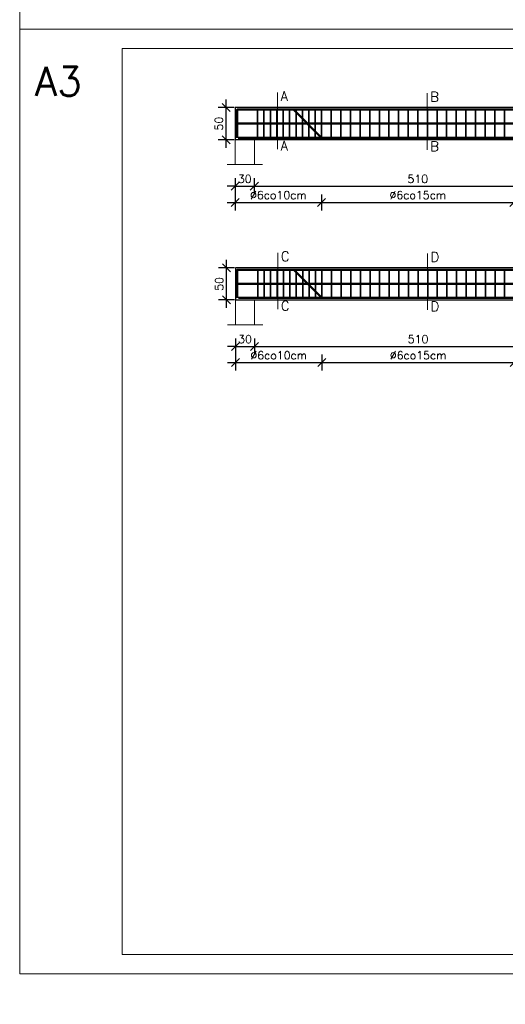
# Model space of a CAD drawing. Extents: x -19 to 9300416, y -12 to 10688993.
# Tile 27 of 106: x 4612076 to 4612834, y 5311186 to 5312722. Entities that reach past the tile are written whole.
import ezdxf

# ---------------------------------------------------------------- set-up
doc = ezdxf.new("R2010")
doc.units = 0
doc.header["$MEASUREMENT"] = 0
for name, color, linetype, lineweight in [('hatch', 253, 'Continuous', 0), ('K-SCIANY CIENKI', 163, 'Continuous', 30), ('K-STAL', 114, 'Continuous', 50), ('K-STAL CIENKI', 92, 'Continuous', 35), ('K-WYMIARY', 7, 'Continuous', 15)]:
    doc.layers.add(name, color=color, linetype=linetype, lineweight=lineweight)
doc.layers.add('NIEDRUK', color=230, linetype='Continuous', lineweight=40, plot=False)
doc.styles.add('Simplex', font='simplex.shx')
doc.dimstyles.new('1do50', dxfattribs={"dimscale": 5, "dimtxt": 2.5, "dimasz": 2.5, "dimexe": 2.5, "dimexo": 0.5, "dimgap": 1, "dimtad": 1, "dimdec": 1, "dimrnd": 0.5, "dimzin": 12, "dimdsep": 46, "dimtxsty": 'Simplex', "dimblk": 'OBLIQUE', "dimcen": 0.5, "dimdle": 2.5, "dimclrd": 256, "dimclre": 256, "dimclrt": 256, "dimadec": 1, "dimazin": 3, "dimtfac": 1, "dimtdec": 1, "dimtix": 1, "dimtmove": 0, "dimatfit": 3, "dimfxl": 0, "dimtolj": 1, "dimtzin": 0, "dimarcsym": 0})

# ---------------------------------------------------------------- blocks, each defined once
blk = doc.blocks.new('_Oblique')
at = {"color": 0, "linetype": 'ByBlock', "lineweight": -2}
blk.add_line((-0.5, -0.5), (0.5, 0.5), dxfattribs=at)
blk = doc.blocks.new('*D1290')
at = {"layer": 'Defpoints', "color": 0, "lineweight": 0, "ltscale": 40}
for p in [(4612450.5, 5313569.5), (4612466.2, 5313566.5), (4612450.5, 9.3)]:
    blk.add_point(p, dxfattribs=at)
at = {"layer": 'K-WYMIARY', "lineweight": -2, "ltscale": 40}
for p, q in [((4612450.5, 21.8), (4612450.5, -3.2)), ((4612466.2, 21.8), (4612466.2, -3.2)), ((4612450.5, 9.3), (4612438, 9.3)), ((4612466.2, 9.3), (4612450.5, 9.3)), ((4612466.2, 9.3), (4612478.7, 9.3))]:
    blk.add_line(p, q, dxfattribs=at)
at = {"layer": 'K-WYMIARY', "lineweight": -2, "ltscale": 40, "xscale": 12.5, "yscale": 12.5, "zscale": 12.5}
blk.add_blockref('_Oblique', (4612450.5, 9.3), dxfattribs=at)
at = {"layer": 'K-WYMIARY', "lineweight": -2, "ltscale": 40, "xscale": 12.5, "yscale": 12.5, "zscale": 12.5, "rotation": 180}
blk.add_blockref('_Oblique', (4612466.2, 9.3), dxfattribs=at)
at = {"layer": 'K-WYMIARY', "lineweight": 0, "ltscale": 40, "insert": (4612458.3, 20.6), "char_height": 12.5, "attachment_point": 5, "style": 'Simplex'}
blk.add_mtext('\\A1;15.5', dxfattribs=at)
blk = doc.blocks.new('*D1322')
at = {"layer": 'Defpoints', "color": 0, "lineweight": 0, "ltscale": 40}
for p in [(4612442.1, 5312506.2), (4612952.1, 5312515.4), (4612952.1, 5312462.2)]:
    blk.add_point(p, dxfattribs=at)
at = {"layer": 'K-WYMIARY', "lineweight": -2, "ltscale": 40}
for p, q in [((4612429.6, 5312462.2), (4612964.6, 5312462.2)), ((4612442.1, 5312474.7), (4612442.1, 5312449.7)), ((4612952.1, 5312474.7), (4612952.1, 5312449.7))]:
    blk.add_line(p, q, dxfattribs=at)
at = {"layer": 'K-WYMIARY', "lineweight": -2, "ltscale": 40, "xscale": 12.5, "yscale": 12.5, "zscale": 12.5, "rotation": 180}
blk.add_blockref('_Oblique', (4612442.1, 5312462.2), dxfattribs=at)
at = {"layer": 'K-WYMIARY', "lineweight": -2, "ltscale": 40, "xscale": 12.5, "yscale": 12.5, "zscale": 12.5}
blk.add_blockref('_Oblique', (4612952.1, 5312462.2), dxfattribs=at)
at = {"layer": 'K-WYMIARY', "lineweight": 0, "ltscale": 40, "insert": (4612697.1, 5312473.5), "char_height": 12.5, "attachment_point": 5, "style": 'Simplex'}
blk.add_mtext('\\A1;510', dxfattribs=at)
blk = doc.blocks.new('*D1323')
at = {"layer": 'Defpoints', "color": 0, "lineweight": 0, "ltscale": 40}
for p in [(4612412.1, 5312496), (4612442.1, 5312496), (4612442.1, 5312462.2)]:
    blk.add_point(p, dxfattribs=at)
at = {"layer": 'K-WYMIARY', "lineweight": -2, "ltscale": 40}
for p, q in [((4612412.1, 5312462.2), (4612399.6, 5312462.2)), ((4612412.1, 5312474.7), (4612412.1, 5312449.7)), ((4612412.1, 5312462.2), (4612442.1, 5312462.2)), ((4612442.1, 5312474.7), (4612442.1, 5312449.7)), ((4612442.1, 5312462.2), (4612454.6, 5312462.2))]:
    blk.add_line(p, q, dxfattribs=at)
at = {"layer": 'K-WYMIARY', "lineweight": -2, "ltscale": 40, "xscale": 12.5, "yscale": 12.5, "zscale": 12.5}
blk.add_blockref('_Oblique', (4612412.1, 5312462.2), dxfattribs=at)
at = {"layer": 'K-WYMIARY', "lineweight": -2, "ltscale": 40, "xscale": 12.5, "yscale": 12.5, "zscale": 12.5, "rotation": 180}
blk.add_blockref('_Oblique', (4612442.1, 5312462.2), dxfattribs=at)
at = {"layer": 'K-WYMIARY', "lineweight": 0, "ltscale": 40, "insert": (4612427.1, 5312473.5), "char_height": 12.5, "attachment_point": 5, "style": 'Simplex'}
blk.add_mtext('\\A1;30', dxfattribs=at)
blk = doc.blocks.new('*D1329')
at = {"layer": 'Defpoints', "color": 0, "lineweight": 0, "ltscale": 40}
for p in [(4612412.1, 5312496), (4612547.1, 5312462.2), (4612547.1, 5312437)]:
    blk.add_point(p, dxfattribs=at)
at = {"layer": 'K-WYMIARY', "lineweight": -2, "ltscale": 40}
for p, q in [((4612412.1, 5312449.5), (4612412.1, 5312424.5)), ((4612547.1, 5312449.5), (4612547.1, 5312424.5)), ((4612399.6, 5312437), (4612559.6, 5312437))]:
    blk.add_line(p, q, dxfattribs=at)
at = {"layer": 'K-WYMIARY', "lineweight": -2, "ltscale": 40, "xscale": 12.5, "yscale": 12.5, "zscale": 12.5, "rotation": 180}
blk.add_blockref('_Oblique', (4612412.1, 5312437), dxfattribs=at)
at = {"layer": 'K-WYMIARY', "lineweight": -2, "ltscale": 40, "xscale": 12.5, "yscale": 12.5, "zscale": 12.5}
blk.add_blockref('_Oblique', (4612547.1, 5312437), dxfattribs=at)
at = {"layer": 'K-WYMIARY', "lineweight": 0, "ltscale": 40, "insert": (4612479.6, 5312448.3), "char_height": 12.5, "attachment_point": 5, "style": 'Simplex'}
blk.add_mtext('\\A1;∅6co10cm', dxfattribs=at)
blk = doc.blocks.new('*D1330')
at = {"layer": 'Defpoints', "color": 0, "lineweight": 0, "ltscale": 40}
for p in [(4612847.1, 5312534.8), (4612547.1, 5312462.2), (4612847.1, 5312437)]:
    blk.add_point(p, dxfattribs=at)
at = {"layer": 'K-WYMIARY', "lineweight": -2, "ltscale": 40}
for p, q in [((4612547.1, 5312449.5), (4612547.1, 5312424.5)), ((4612847.1, 5312449.5), (4612847.1, 5312424.5)), ((4612534.6, 5312437), (4612859.6, 5312437))]:
    blk.add_line(p, q, dxfattribs=at)
at = {"layer": 'K-WYMIARY', "lineweight": -2, "ltscale": 40, "xscale": 12.5, "yscale": 12.5, "zscale": 12.5, "rotation": 180}
blk.add_blockref('_Oblique', (4612547.1, 5312437), dxfattribs=at)
at = {"layer": 'K-WYMIARY', "lineweight": -2, "ltscale": 40, "xscale": 12.5, "yscale": 12.5, "zscale": 12.5}
blk.add_blockref('_Oblique', (4612847.1, 5312437), dxfattribs=at)
at = {"layer": 'K-WYMIARY', "lineweight": 0, "ltscale": 40, "insert": (4612697.1, 5312448.3), "char_height": 12.5, "attachment_point": 5, "style": 'Simplex'}
blk.add_mtext('\\A1;∅6co15cm', dxfattribs=at)
blk = doc.blocks.new('*D1336')
at = {"layer": 'Defpoints', "color": 0, "lineweight": 0, "ltscale": 40}
for p in [(4612952.6, 5312265.4), (4612442.6, 5312256.2), (4612952.6, 5312212.2)]:
    blk.add_point(p, dxfattribs=at)
at = {"layer": 'K-WYMIARY', "lineweight": -2, "ltscale": 40}
for p, q in [((4612442.6, 5312224.7), (4612442.6, 5312199.7)), ((4612952.6, 5312224.7), (4612952.6, 5312199.7)), ((4612430.1, 5312212.2), (4612965.1, 5312212.2))]:
    blk.add_line(p, q, dxfattribs=at)
at = {"layer": 'K-WYMIARY', "lineweight": -2, "ltscale": 40, "xscale": 12.5, "yscale": 12.5, "zscale": 12.5, "rotation": 180}
blk.add_blockref('_Oblique', (4612442.6, 5312212.2), dxfattribs=at)
at = {"layer": 'K-WYMIARY', "lineweight": -2, "ltscale": 40, "xscale": 12.5, "yscale": 12.5, "zscale": 12.5}
blk.add_blockref('_Oblique', (4612952.6, 5312212.2), dxfattribs=at)
at = {"layer": 'K-WYMIARY', "lineweight": 0, "ltscale": 40, "insert": (4612697.6, 5312223.5), "char_height": 12.5, "attachment_point": 5, "style": 'Simplex'}
blk.add_mtext('\\A1;510', dxfattribs=at)
blk = doc.blocks.new('*D1337')
at = {"layer": 'Defpoints', "color": 0, "lineweight": 0, "ltscale": 40}
for p in [(4612412.6, 5312246), (4612442.6, 5312246), (4612442.6, 5312212.2)]:
    blk.add_point(p, dxfattribs=at)
at = {"layer": 'K-WYMIARY', "lineweight": -2, "ltscale": 40}
for p, q in [((4612412.6, 5312224.7), (4612412.6, 5312199.7)), ((4612442.6, 5312224.7), (4612442.6, 5312199.7)), ((4612412.6, 5312212.2), (4612400.1, 5312212.2)), ((4612412.6, 5312212.2), (4612442.6, 5312212.2)), ((4612442.6, 5312212.2), (4612455.1, 5312212.2))]:
    blk.add_line(p, q, dxfattribs=at)
at = {"layer": 'K-WYMIARY', "lineweight": -2, "ltscale": 40, "xscale": 12.5, "yscale": 12.5, "zscale": 12.5}
blk.add_blockref('_Oblique', (4612412.6, 5312212.2), dxfattribs=at)
at = {"layer": 'K-WYMIARY', "lineweight": -2, "ltscale": 40, "xscale": 12.5, "yscale": 12.5, "zscale": 12.5, "rotation": 180}
blk.add_blockref('_Oblique', (4612442.6, 5312212.2), dxfattribs=at)
at = {"layer": 'K-WYMIARY', "lineweight": 0, "ltscale": 40, "insert": (4612427.6, 5312223.5), "char_height": 12.5, "attachment_point": 5, "style": 'Simplex'}
blk.add_mtext('\\A1;30', dxfattribs=at)
blk = doc.blocks.new('*D1343')
at = {"layer": 'Defpoints', "color": 0, "lineweight": 0, "ltscale": 40}
for p in [(4612412.6, 5312246), (4612547.6, 5312212.2), (4612547.6, 5312187)]:
    blk.add_point(p, dxfattribs=at)
at = {"layer": 'K-WYMIARY', "lineweight": -2, "ltscale": 40}
for p, q in [((4612412.6, 5312199.5), (4612412.6, 5312174.5)), ((4612547.6, 5312199.5), (4612547.6, 5312174.5)), ((4612400.1, 5312187), (4612560.1, 5312187))]:
    blk.add_line(p, q, dxfattribs=at)
at = {"layer": 'K-WYMIARY', "lineweight": -2, "ltscale": 40, "xscale": 12.5, "yscale": 12.5, "zscale": 12.5, "rotation": 180}
blk.add_blockref('_Oblique', (4612412.6, 5312187), dxfattribs=at)
at = {"layer": 'K-WYMIARY', "lineweight": -2, "ltscale": 40, "xscale": 12.5, "yscale": 12.5, "zscale": 12.5}
blk.add_blockref('_Oblique', (4612547.6, 5312187), dxfattribs=at)
at = {"layer": 'K-WYMIARY', "lineweight": 0, "ltscale": 40, "insert": (4612480.1, 5312198.3), "char_height": 12.5, "attachment_point": 5, "style": 'Simplex'}
blk.add_mtext('\\A1;∅6co10cm', dxfattribs=at)
blk = doc.blocks.new('*D1344')
at = {"layer": 'Defpoints', "color": 0, "lineweight": 0, "ltscale": 40}
for p in [(4612847.6, 5312284.8), (4612547.6, 5312212.2), (4612847.6, 5312187)]:
    blk.add_point(p, dxfattribs=at)
at = {"layer": 'K-WYMIARY', "lineweight": -2, "ltscale": 40}
for p, q in [((4612547.6, 5312199.5), (4612547.6, 5312174.5)), ((4612847.6, 5312199.5), (4612847.6, 5312174.5)), ((4612535.1, 5312187), (4612860.1, 5312187))]:
    blk.add_line(p, q, dxfattribs=at)
at = {"layer": 'K-WYMIARY', "lineweight": -2, "ltscale": 40, "xscale": 12.5, "yscale": 12.5, "zscale": 12.5, "rotation": 180}
blk.add_blockref('_Oblique', (4612547.6, 5312187), dxfattribs=at)
at = {"layer": 'K-WYMIARY', "lineweight": -2, "ltscale": 40, "xscale": 12.5, "yscale": 12.5, "zscale": 12.5}
blk.add_blockref('_Oblique', (4612847.6, 5312187), dxfattribs=at)
at = {"layer": 'K-WYMIARY', "lineweight": 0, "ltscale": 40, "insert": (4612697.6, 5312198.3), "char_height": 12.5, "attachment_point": 5, "style": 'Simplex'}
blk.add_mtext('\\A1;∅6co15cm', dxfattribs=at)
blk = doc.blocks.new('*D1388')
at = {"layer": 'Defpoints', "color": 0, "lineweight": 0, "ltscale": 40}
for p in [(4612398.6, 5312334.8), (4614122.6, 5312334.8), (4614122.6, 5312284.8)]:
    blk.add_point(p, dxfattribs=at)
at = {"layer": 'K-WYMIARY', "lineweight": -2, "ltscale": 40}
for p, q in [((4612398.6, 5312272.3), (4612398.6, 5312347.3)), ((4612411.1, 5312334.8), (4612386.1, 5312334.8)), ((4612411.1, 5312284.8), (4612386.1, 5312284.8))]:
    blk.add_line(p, q, dxfattribs=at)
at = {"layer": 'K-WYMIARY', "lineweight": -2, "ltscale": 40, "xscale": 12.5, "yscale": 12.5, "zscale": 12.5}
for p, rotation in [((4612398.6, 5312334.8), 90), ((4612398.6, 5312284.8), 270)]:
    blk.add_blockref('_Oblique', p, dxfattribs=dict(at, rotation=rotation))
at = {"layer": 'K-WYMIARY', "lineweight": 0, "ltscale": 40, "insert": (4612387.4, 5312309.8), "char_height": 12.5, "attachment_point": 5, "rotation": 90, "style": 'Simplex'}
blk.add_mtext('\\A1;50', dxfattribs=at)
blk = doc.blocks.new('*D1389')
at = {"layer": 'Defpoints', "color": 0, "lineweight": 0, "ltscale": 40}
for p in [(4612398, 5312584.8), (4614122.1, 5312584.8), (4614122.1, 5312534.8)]:
    blk.add_point(p, dxfattribs=at)
at = {"layer": 'K-WYMIARY', "lineweight": -2, "ltscale": 40}
for p, q in [((4612410.5, 5312584.8), (4612385.5, 5312584.8)), ((4612398, 5312522.3), (4612398, 5312597.3)), ((4612410.5, 5312534.8), (4612385.5, 5312534.8))]:
    blk.add_line(p, q, dxfattribs=at)
at = {"layer": 'K-WYMIARY', "lineweight": -2, "ltscale": 40, "xscale": 12.5, "yscale": 12.5, "zscale": 12.5}
for p, rotation in [((4612398, 5312584.8), 90), ((4612398, 5312534.8), 270)]:
    blk.add_blockref('_Oblique', p, dxfattribs=dict(at, rotation=rotation))
at = {"layer": 'K-WYMIARY', "lineweight": 0, "ltscale": 40, "insert": (4612386.8, 5312559.8), "char_height": 12.5, "attachment_point": 5, "rotation": 90, "style": 'Simplex'}
blk.add_mtext('\\A1;50', dxfattribs=at)

msp = doc.modelspace()

# ---------------------------------------------------------------- linework, layer by layer
at = {"layer": 'hatch', "color": 252}
for points in [[(4612076.09, 5312707.03), (4614176.09, 5312707.03), (4614176.09, 5314181.03), (4612076.09, 5314181.03)], [(4612076.09, 5312707.03), (4614176.09, 5312707.03), (4614176.09, 5314181.03), (4612076.09, 5314181.03)], [(4612076.09, 5311233.03), (4614176.09, 5311233.03), (4614176.09, 5312707.03), (4612076.09, 5312707.03)], [(4612076.09, 5311233.03), (4614176.09, 5311233.03), (4614176.09, 5312707.03), (4612076.09, 5312707.03)], [(4612236.09, 5312677.03), (4614146.09, 5312677.03), (4614146.09, 5311263.03), (4612236.09, 5311263.03)]]:
    msp.add_lwpolyline(points, close=True, dxfattribs=at)
at = {"layer": 'K-SCIANY CIENKI'}
for points in [[(4612412.12, 5312534.83), (4614122.12, 5312534.83), (4614122.12, 5312584.83), (4612412.12, 5312584.83)], [(4612412.57, 5312284.85), (4614122.57, 5312284.85), (4614122.57, 5312334.85), (4612412.57, 5312334.85)]]:
    msp.add_lwpolyline(points, close=True, dxfattribs=at)
at = {"layer": 'K-STAL'}
for points in [[(4612415.12, 5312581.83), (4614119.12, 5312581.83)], [(4612415.12, 5312537.83), (4612415.12, 5312581.83), (4612503.12, 5312581.83), (4612547.12, 5312537.83)], [(4612415.12, 5312559.83), (4614119.12, 5312559.83)], [(4614117.61, 5312537.83), (4612417.12, 5312537.83)], [(4612415.57, 5312331.85), (4614119.57, 5312331.85)], [(4612415.57, 5312287.85), (4612415.57, 5312331.85), (4612503.57, 5312331.85), (4612547.57, 5312287.85)], [(4612415.57, 5312309.85), (4614119.57, 5312309.85)], [(4614118.06, 5312287.85), (4612417.56, 5312287.85)]]:
    msp.add_lwpolyline(points, dxfattribs=at)
at = {"layer": 'K-STAL CIENKI', "color": 2}
for p, q in [((4612447.12, 5312537.83), (4612447.12, 5312581.83)), ((4612457.12, 5312537.83), (4612457.12, 5312581.83)), ((4612467.12, 5312537.83), (4612467.12, 5312581.83)), ((4612477.12, 5312537.83), (4612477.12, 5312581.83)), ((4612487.12, 5312537.83), (4612487.12, 5312581.83)), ((4612497.12, 5312537.83), (4612497.12, 5312581.83)), ((4612507.12, 5312537.83), (4612507.12, 5312581.83)), ((4612517.12, 5312537.83), (4612517.12, 5312581.83)), ((4612527.12, 5312537.83), (4612527.12, 5312581.83)), ((4612537.12, 5312537.83), (4612537.12, 5312581.83)), ((4612547.12, 5312537.83), (4612547.12, 5312581.83)), ((4612562.12, 5312537.83), (4612562.12, 5312581.83)), ((4612577.12, 5312537.83), (4612577.12, 5312581.83)), ((4612592.12, 5312537.83), (4612592.12, 5312581.83)), ((4612607.12, 5312537.83), (4612607.12, 5312581.83)), ((4612622.12, 5312537.83), (4612622.12, 5312581.83)), ((4612637.12, 5312537.83), (4612637.12, 5312581.83)), ((4612652.12, 5312537.83), (4612652.12, 5312581.83)), ((4612667.12, 5312537.83), (4612667.12, 5312581.83)), ((4612682.12, 5312537.83), (4612682.12, 5312581.83)), ((4612697.12, 5312537.83), (4612697.12, 5312581.83)), ((4612712.12, 5312537.83), (4612712.12, 5312581.83)), ((4612727.12, 5312537.83), (4612727.12, 5312581.83)), ((4612742.12, 5312537.83), (4612742.12, 5312581.83)), ((4612757.12, 5312537.83), (4612757.12, 5312581.83)), ((4612772.12, 5312537.83), (4612772.12, 5312581.83)), ((4612787.12, 5312537.83), (4612787.12, 5312581.83)), ((4612802.12, 5312537.83), (4612802.12, 5312581.83)), ((4612817.12, 5312537.83), (4612817.12, 5312581.83)), ((4612832.12, 5312537.83), (4612832.12, 5312581.83)), ((4612447.57, 5312287.85), (4612447.57, 5312331.85)), ((4612457.57, 5312287.85), (4612457.57, 5312331.85)), ((4612467.57, 5312287.85), (4612467.57, 5312331.85)), ((4612477.57, 5312287.85), (4612477.57, 5312331.85)), ((4612487.57, 5312287.85), (4612487.57, 5312331.85)), ((4612497.57, 5312287.85), (4612497.57, 5312331.85)), ((4612507.57, 5312287.85), (4612507.57, 5312331.85)), ((4612517.57, 5312287.85), (4612517.57, 5312331.85)), ((4612527.57, 5312287.85), (4612527.57, 5312331.85)), ((4612537.57, 5312287.85), (4612537.57, 5312331.85)), ((4612547.57, 5312287.85), (4612547.57, 5312331.85)), ((4612562.57, 5312287.85), (4612562.57, 5312331.85)), ((4612577.57, 5312287.85), (4612577.57, 5312331.85)), ((4612592.57, 5312287.85), (4612592.57, 5312331.85)), ((4612607.57, 5312287.85), (4612607.57, 5312331.85)), ((4612622.57, 5312287.85), (4612622.57, 5312331.85)), ((4612637.57, 5312287.85), (4612637.57, 5312331.85)), ((4612652.57, 5312287.85), (4612652.57, 5312331.85)), ((4612667.57, 5312287.85), (4612667.57, 5312331.85)), ((4612682.57, 5312287.85), (4612682.57, 5312331.85)), ((4612697.57, 5312287.85), (4612697.57, 5312331.85)), ((4612712.57, 5312287.85), (4612712.57, 5312331.85)), ((4612727.57, 5312287.85), (4612727.57, 5312331.85)), ((4612742.57, 5312287.85), (4612742.57, 5312331.85)), ((4612757.57, 5312287.85), (4612757.57, 5312331.85)), ((4612772.57, 5312287.85), (4612772.57, 5312331.85)), ((4612787.57, 5312287.85), (4612787.57, 5312331.85)), ((4612802.57, 5312287.85), (4612802.57, 5312331.85)), ((4612817.57, 5312287.85), (4612817.57, 5312331.85)), ((4612832.57, 5312287.85), (4612832.57, 5312331.85))]:
    msp.add_line(p, q, dxfattribs=at)
at = {"layer": 'K-WYMIARY', "lineweight": 0, "ltscale": 40}
for p, q in [((4612478.12, 5312608.38), (4612478.12, 5312520.18)), ((4612711.62, 5312607.38), (4612711.62, 5312519.19)), ((4612412.12, 5312584.83), (4612412.12, 5312496)), ((4612412.12, 5312584.83), (4614122.12, 5312584.83)), ((4612412.12, 5312534.83), (4614122.12, 5312534.83)), ((4612442.12, 5312534.83), (4612442.12, 5312496)), ((4612399.76, 5312496), (4612454.89, 5312496)), ((4612478.57, 5312358.4), (4612478.57, 5312270.2)), ((4612712.06, 5312357.4), (4612712.06, 5312269.21)), ((4612412.57, 5312334.85), (4612412.57, 5312246.02)), ((4612412.57, 5312334.85), (4614122.57, 5312334.85)), ((4612412.57, 5312284.85), (4614122.57, 5312284.85)), ((4612442.57, 5312284.85), (4612442.57, 5312246.02)), ((4612400.2, 5312246.02), (4612455.34, 5312246.02))]:
    msp.add_line(p, q, dxfattribs=at)
for points in [[(4612415.12, 5312537.83), (4612415.12, 5312581.83)], [(4612415.57, 5312287.85), (4612415.57, 5312331.85)]]:
    msp.add_lwpolyline(points, dxfattribs=at)

# ---------------------------------------------------------------- texts
at = {"layer": 'K-WYMIARY', "char_height": 15, "attachment_point": 7, "style": 'Simplex'}
for s, insert in [('A', (4612483.11, 5312595.24)), ('B', (4612716.61, 5312594.24)), ('A', (4612483.11, 5312518.05)), ('B', (4612716.61, 5312517.06)), ('C', (4612483.55, 5312345.26)), ('D', (4612717.05, 5312344.26)), ('C', (4612483.55, 5312268.07)), ('D', (4612717.05, 5312267.08))]:
    msp.add_mtext(s, dxfattribs=dict(at, insert=insert))
at = {"layer": 'NIEDRUK', "insert": (4612099.77, 5312603.37), "char_height": 45, "attachment_point": 7, "style": 'Simplex'}
msp.add_mtext('A3', dxfattribs=at)

# ---------------------------------------------------------------- dimensions: what is measured, and where the dimension line sits
at = {"layer": 'K-WYMIARY', "lineweight": 0, "ltscale": 40}
for base, p1, p2, picture, middle in [((4612450.45, 9.33), (4612466.18, 5313566.53), (4612450.45, 5313569.47), '*D1290', (4612458.32, 20.58)), ((4612952.12, 5312462.2), (4612442.12, 5312506.21), (4612952.12, 5312515.42), '*D1322', (4612697.12, 5312473.45)), ((4612442.12, 5312462.2), (4612412.12, 5312496), (4612442.12, 5312496), '*D1323', (4612427.12, 5312473.45)), ((4612952.57, 5312212.22), (4612442.57, 5312256.23), (4612952.57, 5312265.44), '*D1336', (4612697.57, 5312223.47)), ((4612442.57, 5312212.22), (4612412.57, 5312246.02), (4612442.57, 5312246.02), '*D1337', (4612427.57, 5312223.47))]:
    dim = msp.add_linear_dim(base=base, p1=p1, p2=p2, dimstyle='1do50', dxfattribs=at)
    dim.commit()
    dim.dimension.update_dxf_attribs({"geometry": picture, "text_midpoint": middle})
for base, p1, p2, picture, middle in [((4612398.02, 5312584.83), (4614122.12, 5312534.83), (4614122.12, 5312584.83), '*D1389', (4612386.77, 5312559.83)), ((4612398.63, 5312334.85), (4614122.57, 5312284.85), (4614122.57, 5312334.85), '*D1388', (4612387.38, 5312309.85))]:
    dim = msp.add_linear_dim(base=base, p1=p1, p2=p2, angle=90, dimstyle='1do50', dxfattribs=at)
    dim.commit()
    dim.dimension.update_dxf_attribs({"geometry": picture, "text_midpoint": middle})
for base, p1, p2, picture, middle in [((4612847.12, 5312437.01), (4612547.12, 5312462.2), (4612847.12, 5312534.83), '*D1330', (4612697.12, 5312448.26)), ((4612847.57, 5312187.03), (4612547.57, 5312212.22), (4612847.57, 5312284.85), '*D1344', (4612697.57, 5312198.28))]:
    dim = msp.add_linear_dim(base=base, p1=p1, p2=p2, text='∅6co15cm', dimstyle='1do50', override={"dimtmove": 1}, dxfattribs=at)
    dim.commit()
    dim.dimension.update_dxf_attribs({"geometry": picture, "text_midpoint": middle})
for base, p1, p2, picture, middle in [((4612547.12, 5312437.01), (4612412.12, 5312496), (4612547.12, 5312462.2), '*D1329', (4612479.62, 5312448.26)), ((4612547.57, 5312187.03), (4612412.57, 5312246.02), (4612547.57, 5312212.22), '*D1343', (4612480.07, 5312198.28))]:
    dim = msp.add_linear_dim(base=base, p1=p1, p2=p2, text='∅6co10cm', dimstyle='1do50', dxfattribs=at)
    dim.commit()
    dim.dimension.update_dxf_attribs({"geometry": picture, "text_midpoint": middle})

doc.saveas('drawing.dxf')
